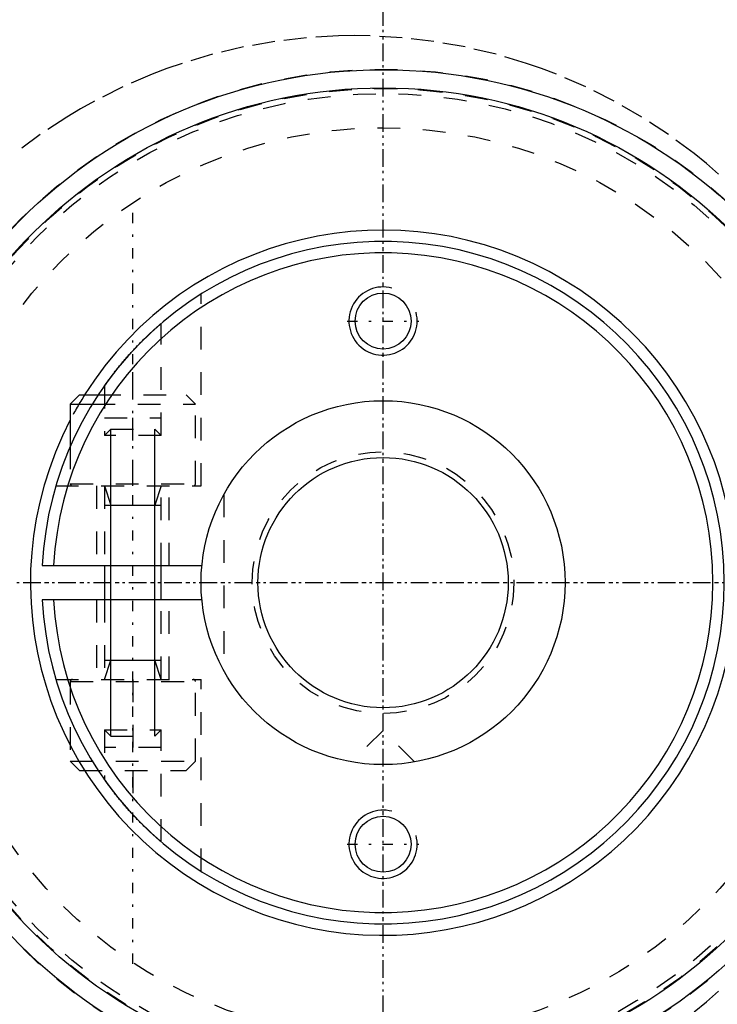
# Model space of a CAD drawing. Extents: x -394 to 171, y -70 to 72.
# Tile 4 of 11: x -366 to -335, y -19 to 25. Entities that reach past the tile are written whole.
import ezdxf

# ---------------------------------------------------------------- set-up
doc = ezdxf.new("R2010")
doc.units = 0
doc.linetypes.add('CENTER', pattern=[1.5, 0.45, -0.5, 0.05, -0.5])
doc.linetypes.add('DASHED', pattern=[2, 1, -1])
for name, color, linetype in [('AM_0', 7, 'CONTINUOUS'), ('AM_10', 7, 'CONTINUOUS'), ('AM_3', 7, 'DASHED'), ('AM_7', 7, 'CENTER')]:
    doc.layers.add(name, color=color, linetype=linetype)

msp = doc.modelspace()

# ---------------------------------------------------------------- linework, layer by layer
at = {"layer": 'AM_0', "color": 7, "linetype": 'CONTINUOUS'}
for p, q in [((-363.35, 8.25), (-363.75, 7.85)), ((-363.35, 8.25), (-362.529, 8.25)), ((-363.75, 7.85), (-363.75, 5.995)), ((-363.75, 7.85), (-362.783, 7.85)), ((-364.981, 0.75), (-357.965, 0.75)), ((-362.25, 0.75), (-362.25, -0.75)), ((-359.75, -0.75), (-359.75, 0.75)), ((-357.965, -0.75), (-364.981, -0.75))]:
    msp.add_line(p, q, dxfattribs=at)
msp.add_polyline3d([(-359.75, -11.399, 0), (-359.75, -11.399, 0), (-359.752, -11.398, 0), (-359.755, -11.395, 0), (-359.757, -11.393, 0), (-359.76, -11.391, 0), (-359.766, -11.385, 0), (-359.774, -11.379, 0), (-359.783, -11.37, 0), (-359.794, -11.361, 0), (-359.807, -11.35, 0), (-359.814, -11.344, 0), (-359.821, -11.338, 0), (-359.836, -11.325, 0), (-359.853, -11.31, 0), (-359.871, -11.294, 0), (-359.89, -11.278, 0), (-359.91, -11.26, 0), (-359.921, -11.251, 0), (-359.932, -11.241, 0), (-359.954, -11.222, 0), (-359.977, -11.201, 0), (-359.988, -11.191, 0), (-360, -11.18, 0), (-360.024, -11.158, 0), (-360.049, -11.136, 0), (-360.061, -11.125, 0), (-360.074, -11.114, 0), (-360.099, -11.091, 0), (-360.126, -11.067, 0), (-360.153, -11.042, 0), (-360.18, -11.016, 0), (-360.208, -10.99, 0), (-360.223, -10.977, 0), (-360.237, -10.964, 0), (-360.266, -10.936, 0), (-360.296, -10.908, 0), (-360.326, -10.88, 0), (-360.357, -10.851, 0), (-360.388, -10.821, 0), (-360.403, -10.806, 0), (-360.419, -10.791, 0), (-360.45, -10.761, 0), (-360.482, -10.73, 0), (-360.514, -10.699, 0), (-360.546, -10.667, 0), (-360.578, -10.635, 0), (-360.594, -10.619, 0), (-360.61, -10.603, 0), (-360.642, -10.571, 0), (-360.675, -10.538, 0), (-360.707, -10.505, 0), (-360.739, -10.472, 0), (-360.771, -10.439, 0), (-360.787, -10.423, 0), (-360.803, -10.406, 0), (-360.835, -10.373, 0), (-360.866, -10.34, 0), (-360.897, -10.308, 0), (-360.928, -10.275, 0), (-360.959, -10.242, 0), (-360.974, -10.226, 0), (-360.989, -10.21, 0), (-361.019, -10.178, 0), (-361.049, -10.145, 0), (-361.064, -10.129, 0), (-361.079, -10.112, 0), (-361.109, -10.079, 0), (-361.14, -10.045, 0), (-361.155, -10.029, 0), (-361.17, -10.012, 0), (-361.2, -9.978, 0), (-361.231, -9.943, 0), (-361.261, -9.909, 0), (-361.291, -9.874, 0), (-361.322, -9.84, 0), (-361.337, -9.822, 0), (-361.352, -9.805, 0), (-361.382, -9.77, 0), (-361.412, -9.735, 0), (-361.441, -9.7, 0), (-361.471, -9.665, 0), (-361.5, -9.63, 0), (-361.515, -9.613, 0), (-361.529, -9.596, 0), (-361.558, -9.561, 0), (-361.586, -9.527, 0), (-361.614, -9.492, 0), (-361.642, -9.458, 0), (-361.67, -9.424, 0), (-361.683, -9.408, 0), (-361.697, -9.391, 0), (-361.723, -9.358, 0), (-361.75, -9.325, 0), (-361.775, -9.292, 0), (-361.801, -9.26, 0), (-361.825, -9.228, 0), (-361.838, -9.212, 0), (-361.85, -9.197, 0), (-361.874, -9.166, 0), (-361.897, -9.136, 0), (-361.92, -9.106, 0), (-361.942, -9.077, 0), (-361.964, -9.048, 0), (-361.974, -9.034, 0), (-361.985, -9.02, 0), (-362.006, -8.992, 0), (-362.027, -8.964, 0), (-362.037, -8.95, 0), (-362.047, -8.937, 0), (-362.067, -8.91, 0), (-362.086, -8.884, 0), (-362.096, -8.871, 0), (-362.105, -8.858, 0), (-362.123, -8.834, 0), (-362.139, -8.811, 0), (-362.155, -8.789, 0), (-362.17, -8.768, 0), (-362.184, -8.749, 0), (-362.191, -8.74, 0), (-362.197, -8.731, 0), (-362.208, -8.715, 0), (-362.218, -8.701, 0), (-362.227, -8.689, 0), (-362.235, -8.678, 0), (-362.241, -8.67, 0), (-362.243, -8.666, 0), (-362.245, -8.663, 0), (-362.248, -8.659, 0), (-362.25, -8.657, 0), (-362.25, -8.657, 0)], dxfattribs=at)
for centre, radius in [((-350, 0), 22.55), ((-350, 0), 21.75), ((-350, 11.5), 1.229), ((-350, 0), 8), ((-350, 0), 5.5), ((-350, -11.5), 1.229)]:
    msp.add_circle(centre, radius, dxfattribs=at)
for radius, start, end in [(41.645, 74.9953, 285.0047), (42.5, 106.8188, 168.4858), (40.559, 24.5423, 136.7643), (31, 193.0503, 160.2017), (15.5, 152.5107, 147.8418), (15, 182.866, 177.134), (14.5, 182.9649, 177.0351), (42.5, 191.5142, 253.1812), (40.559, 223.2357, 335.4577)]:
    msp.add_arc((-350, 0), radius, start, end, dxfattribs=at)
at = {"layer": 'AM_10', "color": 7, "linetype": 'CONTINUOUS'}
for p, q in [((-361.974, -6.75), (-361.974, 6.75)), ((-360.026, -6.75), (-360.026, 6.75)), ((-362.25, 4.25), (-361.974, 3.4)), ((-359.75, 4.25), (-360.026, 3.4)), ((-362.25, 3.4), (-359.75, 3.4)), ((-362.25, -4.25), (-361.974, -3.4)), ((-362.25, -3.4), (-359.75, -3.4)), ((-359.75, -4.25), (-360.026, -3.4))]:
    msp.add_line(p, q, dxfattribs=at)
for centre in [(-350, 11.5), (-350, -11.5)]:
    msp.add_arc(centre, 1.5, 75, 15, dxfattribs=at)
at = {"layer": 'AM_3', "color": 6, "linetype": 'DASHED'}
for p, q in [((-358, 4.25), (-358, 12.689)), ((-359.75, 6.474), (-359.75, 11.399)), ((-361, 4.25), (-361, 10.198)), ((-362.25, 8.657), (-362.25, 6.474)), ((-362.529, 8.25), (-358.65, 8.25)), ((-358.25, 7.85), (-358.65, 8.25)), ((-362.783, 7.85), (-358.25, 7.85)), ((-358.25, 4.35), (-358.25, 7.85)), ((-362.25, 7.25), (-359.75, 7.25)), ((-361.974, 6.75), (-362.25, 6.474)), ((-361.974, 6.75), (-360.026, 6.75)), ((-359.75, 6.474), (-360.026, 6.75)), ((-359.75, 6.474), (-362.25, 6.474)), ((-363.75, 5.995), (-363.75, 4.35)), ((-363.75, 4.35), (-358.25, 4.35)), ((-364.385, 4.25), (-358, 4.25)), ((-362.6, 4.25), (-362.6, 0.75)), ((-362.25, 4.25), (-362.25, 0.75)), ((-359.75, 0.75), (-359.75, 4.25)), ((-359.4, 0.75), (-359.4, 4.25)), ((-357, 3.873), (-357, -3.873)), ((-362.6, -0.75), (-362.6, -4.25)), ((-362.25, -0.75), (-362.25, -4.25)), ((-359.75, -4.25), (-359.75, -0.75)), ((-359.4, -4.25), (-359.4, -0.75)), ((-364.385, -4.25), (-358, -4.25)), ((-361, -4.25), (-361, -10.198)), ((-358, -12.689), (-358, -4.25)), ((-363.75, -4.35), (-363.75, -7.85)), ((-363.75, -4.35), (-358.25, -4.35)), ((-358.25, -7.85), (-358.25, -4.35)), ((-362.25, -6.474), (-362.25, -8.657)), ((-362.25, -6.474), (-361.974, -6.75)), ((-362.25, -6.474), (-359.75, -6.474)), ((-360.026, -6.75), (-359.75, -6.474)), ((-359.75, -11.399), (-359.75, -6.474)), ((-361.974, -6.75), (-360.026, -6.75)), ((-350, -6.5), (-351.38, -7.88)), ((-348.62, -7.88), (-350, -6.5)), ((-359.75, -7.25), (-362.25, -7.25)), ((-363.75, -7.85), (-363.35, -8.25)), ((-363.75, -7.85), (-358.25, -7.85)), ((-358.65, -8.25), (-358.25, -7.85)), ((-363.35, -8.25), (-358.65, -8.25))]:
    msp.add_line(p, q, dxfattribs=at)
for points in [[(-335.255, 17.963, 0), (-335.785, 18.42, 0), (-336.328, 18.862, 0), (-337.452, 19.697, 0), (-338.622, 20.466, 0), (-339.835, 21.165, 0), (-341.087, 21.793, 0), (-342.373, 22.347, 0), (-343.028, 22.596, 0), (-343.689, 22.825, 0), (-345.031, 23.227, 0), (-346.394, 23.549, 0), (-347.773, 23.792, 0), (-349.165, 23.954, 0), (-350.563, 24.036, 0), (-351.263, 24.046, 0), (-351.964, 24.036, 0), (-353.362, 23.954, 0), (-354.753, 23.792, 0), (-356.132, 23.549, 0), (-357.495, 23.227, 0), (-358.837, 22.825, 0), (-359.499, 22.596, 0), (-360.153, 22.347, 0), (-361.439, 21.793, 0), (-362.691, 21.165, 0), (-363.303, 20.824, 0), (-363.904, 20.466, 0), (-365.074, 19.697, 0), (-366.198, 18.862, 0)], [(-362.25, 8.657, 0), (-362.25, 8.657, 0), (-362.248, 8.659, 0), (-362.245, 8.663, 0), (-362.243, 8.666, 0), (-362.241, 8.67, 0), (-362.235, 8.678, 0), (-362.227, 8.689, 0), (-362.218, 8.701, 0), (-362.208, 8.715, 0), (-362.197, 8.731, 0), (-362.191, 8.74, 0), (-362.184, 8.749, 0), (-362.17, 8.768, 0), (-362.155, 8.789, 0), (-362.139, 8.811, 0), (-362.123, 8.834, 0), (-362.105, 8.858, 0), (-362.096, 8.871, 0), (-362.086, 8.884, 0), (-362.067, 8.91, 0), (-362.047, 8.937, 0), (-362.037, 8.95, 0), (-362.027, 8.964, 0), (-362.006, 8.992, 0), (-361.985, 9.02, 0), (-361.974, 9.034, 0), (-361.964, 9.048, 0), (-361.942, 9.077, 0), (-361.92, 9.106, 0), (-361.897, 9.136, 0), (-361.874, 9.166, 0), (-361.85, 9.197, 0), (-361.838, 9.212, 0), (-361.825, 9.228, 0), (-361.801, 9.26, 0), (-361.775, 9.292, 0), (-361.75, 9.325, 0), (-361.723, 9.358, 0), (-361.697, 9.391, 0), (-361.683, 9.408, 0), (-361.67, 9.424, 0), (-361.642, 9.458, 0), (-361.614, 9.492, 0), (-361.586, 9.527, 0), (-361.558, 9.561, 0), (-361.529, 9.596, 0), (-361.515, 9.613, 0), (-361.5, 9.63, 0), (-361.471, 9.665, 0), (-361.441, 9.7, 0), (-361.412, 9.735, 0), (-361.382, 9.77, 0), (-361.352, 9.805, 0), (-361.337, 9.822, 0), (-361.322, 9.84, 0), (-361.291, 9.874, 0), (-361.261, 9.909, 0), (-361.231, 9.943, 0), (-361.2, 9.978, 0), (-361.17, 10.012, 0), (-361.155, 10.029, 0), (-361.14, 10.045, 0), (-361.109, 10.079, 0), (-361.079, 10.112, 0), (-361.064, 10.129, 0), (-361.049, 10.145, 0), (-361.019, 10.178, 0), (-360.989, 10.21, 0), (-360.974, 10.226, 0), (-360.959, 10.242, 0), (-360.928, 10.275, 0), (-360.897, 10.308, 0), (-360.866, 10.34, 0), (-360.835, 10.373, 0), (-360.803, 10.406, 0), (-360.787, 10.423, 0), (-360.771, 10.439, 0), (-360.739, 10.472, 0), (-360.707, 10.505, 0), (-360.675, 10.538, 0), (-360.642, 10.571, 0), (-360.61, 10.603, 0), (-360.594, 10.619, 0), (-360.578, 10.635, 0), (-360.546, 10.667, 0), (-360.514, 10.699, 0), (-360.482, 10.73, 0), (-360.45, 10.761, 0), (-360.419, 10.791, 0), (-360.403, 10.806, 0), (-360.388, 10.821, 0), (-360.357, 10.851, 0), (-360.326, 10.88, 0), (-360.296, 10.908, 0), (-360.266, 10.936, 0), (-360.237, 10.964, 0), (-360.223, 10.977, 0), (-360.208, 10.99, 0), (-360.18, 11.016, 0), (-360.153, 11.042, 0), (-360.126, 11.067, 0), (-360.099, 11.091, 0), (-360.074, 11.114, 0), (-360.061, 11.125, 0), (-360.049, 11.136, 0), (-360.024, 11.158, 0), (-360, 11.18, 0), (-359.988, 11.191, 0), (-359.977, 11.201, 0), (-359.954, 11.222, 0), (-359.932, 11.241, 0), (-359.921, 11.251, 0), (-359.91, 11.26, 0), (-359.89, 11.278, 0), (-359.871, 11.294, 0), (-359.853, 11.31, 0), (-359.836, 11.325, 0), (-359.821, 11.338, 0), (-359.814, 11.344, 0), (-359.807, 11.35, 0), (-359.794, 11.361, 0), (-359.783, 11.37, 0), (-359.774, 11.379, 0), (-359.766, 11.385, 0), (-359.76, 11.391, 0), (-359.757, 11.393, 0), (-359.755, 11.395, 0), (-359.752, 11.398, 0), (-359.75, 11.399, 0), (-359.75, 11.399, 0)], [(-336.328, -18.862, 0), (-335.785, -18.42, 0), (-335.255, -17.963, 0)]]:
    msp.add_polyline3d(points, dxfattribs=at)
for radius in [22.57, 21.744, 21.724, 21.5, 20, 5.75]:
    msp.add_circle((-350, 0), radius, dxfattribs=at)
for centre, radius, start, end in [((-350, 0), 15.5, 147.8418, 152.5107), ((-363.65, 4.35), 0.1, 180, 270), ((-358.35, 4.35), 0.1, 270, 0), ((-363.65, -4.35), 0.1, 90, 180), ((-358.35, -4.35), 0.1, 0, 90)]:
    msp.add_arc(centre, radius, start, end, dxfattribs=at)
at = {"layer": 'AM_7', "color": 4, "linetype": 'CENTER'}
for p, q in [((-350, -43.727), (-350, 43.727)), ((-350, -32.55), (-350, 32.55)), ((-361, -16.75), (-361, 16.75)), ((-350, -15.75), (-350, 15.75)), ((-351.575, 11.5), (-348.425, 11.5)), ((-365.75, 0), (-334.25, 0)), ((-393.727, 0), (-306.273, 0)), ((-382.55, 0), (-317.45, 0)), ((-351.575, -11.5), (-348.425, -11.5))]:
    msp.add_line(p, q, dxfattribs=at)

doc.saveas('drawing.dxf')
